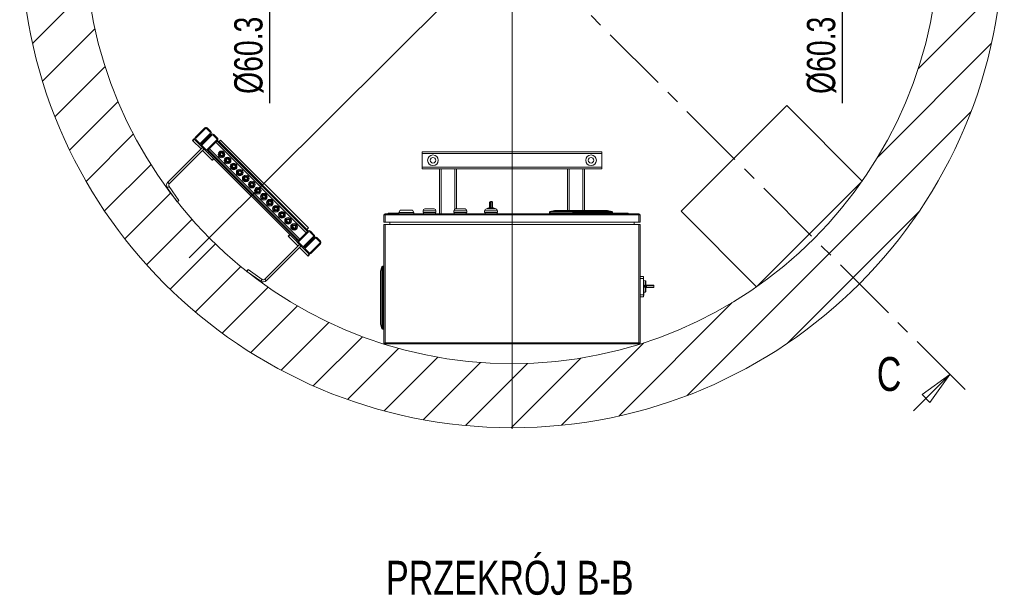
# Model space of a CAD drawing. Header units: millimetres. Extents: x 42 to 14105, y 484 to 9997.
# Tile 7 of 132: x 3441 to 5746, y 484 to 1831. Entities that reach past the tile are written whole.
import ezdxf

# ---------------------------------------------------------------- set-up
doc = ezdxf.new("R2010")
doc.units = ezdxf.units.MM
doc.header["$LTSCALE"] = 25
doc.header["$PDSIZE"] = -1
doc.linetypes.add('CENTER', pattern=[10.16, 6.35, -1.27, 1.27, -1.27])
doc.styles.add('SLDTEXTSTYLE0', font='TXT', dxfattribs={"width": 0.75})
doc.dimstyles.new('SLDDIMSTYLE3', dxfattribs={"dimtxt": 66.145833, "dimasz": 66.145833, "dimexe": 0, "dimexo": 0.0625, "dimgap": 16.536458, "dimtad": 1, "dimrnd": 1e-09, "dimzin": 12, "dimdsep": 46, "dimtxsty": 'SLDTEXTSTYLE0', "dimblk1": 'CLOSED', "dimblk2": 'CLOSED', "dimsah": 1, "dimcen": 0.09, "dimadec": 0, "dimazin": 3, "dimtfac": 1, "dimtmove": 0, "dimatfit": 0, "dimldrblk": 'CLOSED', "dimfxl": 1, "dimfrac": 2, "dimtolj": 1, "dimtzin": 12, "dimarcsym": 0})
doc.dimstyles.new('SLDDIMSTYLE4', dxfattribs={"dimtxt": 66.145833, "dimasz": 66.145833, "dimexe": 0, "dimexo": 0.0625, "dimgap": 16.536458, "dimtad": 1, "dimdec": 0, "dimrnd": 1e-09, "dimzin": 12, "dimdsep": 46, "dimtxsty": 'SLDTEXTSTYLE0', "dimblk1": 'NONE', "dimblk2": 'CLOSED', "dimsah": 1, "dimcen": 0, "dimadec": 0, "dimazin": 3, "dimtfac": 1, "dimtdec": 0, "dimtmove": 0, "dimatfit": 3, "dimldrblk": 'NONE', "dimfxl": 1, "dimfrac": 2, "dimtolj": 1, "dimtzin": 12, "dimarcsym": 0})

# ---------------------------------------------------------------- blocks, each defined once
blk = doc.blocks.new('_CLOSED')
at = {"color": 0, "linetype": 'ByBlock', "lineweight": -2}
for p, q in [((-1, 0.166667), (0, 0)), ((-1, 0.166667), (-1, -0.166667)), ((0, 0), (-1, -0.166667)), ((0, 0), (-1, 0))]:
    blk.add_line(p, q, dxfattribs=at)
blk = doc.blocks.new('_D_11')
at = {"color": 0, "linetype": 'Continuous', "lineweight": -2}
for p, q in [((4026.4, 2122.4), (4026.4, 2188.5)), ((4106.9, 2056.2), (4026.4, 2056.2)), ((4026.4, 2056.2), (4026.4, 1995.9)), ((4106.9, 1995.9), (4026.4, 1995.9)), ((4026.4, 1929.8), (4026.4, 1636.1))]:
    blk.add_line(p, q, dxfattribs=at)
at = {"layer": 'Defpoints', "color": 0}
for p in [(4106.9, 2056.2), (4026.4, 1995.9), (4106.9, 1995.9)]:
    blk.add_point(p, dxfattribs=at)
at = {"color": 0, "linetype": 'ByBlock', "lineweight": -2, "xscale": 66.14583333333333, "yscale": 66.14583333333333, "zscale": 66.14583333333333}
for p, rotation in [((4026.4, 2056.2), 270), ((4026.4, 1995.9), 90)]:
    blk.add_blockref('_CLOSED', p, dxfattribs=dict(at, rotation=rotation))
at = {"color": 0, "lineweight": 0, "insert": (3943.7, 1747.8), "char_height": 66.146, "attachment_point": 2, "rotation": 90, "style": 'SLDTEXTSTYLE0'}
blk.add_mtext('\\A1;%%c60.3', dxfattribs=at)
blk = doc.blocks.new('_D_12')
at = {"color": 0, "linetype": 'Continuous', "lineweight": -2}
for p, q in [((5367.1, 2122.4), (5367.1, 2188.5)), ((5435.9, 2056.2), (5367.1, 2056.2)), ((5367.1, 2056.2), (5367.1, 1995.9)), ((5435.9, 1995.9), (5367.1, 1995.9)), ((5367.1, 1929.8), (5367.1, 1636.1))]:
    blk.add_line(p, q, dxfattribs=at)
at = {"layer": 'Defpoints', "color": 0}
for p in [(5435.9, 2056.2), (5367.1, 1995.9), (5435.9, 1995.9)]:
    blk.add_point(p, dxfattribs=at)
at = {"color": 0, "linetype": 'ByBlock', "lineweight": -2, "xscale": 66.14583333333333, "yscale": 66.14583333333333, "zscale": 66.14583333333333}
for p, rotation in [((5367.1, 2056.2), 270), ((5367.1, 1995.9), 90)]:
    blk.add_blockref('_CLOSED', p, dxfattribs=dict(at, rotation=rotation))
at = {"color": 0, "lineweight": 0, "insert": (5284.4, 1747.8), "char_height": 66.146, "attachment_point": 2, "rotation": 90, "style": 'SLDTEXTSTYLE0'}
blk.add_mtext('\\A1;%%c60.3', dxfattribs=at)
blk = doc.blocks.new('_D_16')
at = {"color": 0, "linetype": 'Continuous', "lineweight": -2}
for p, q in [((5349.7, 2778), (5608.6, 3035.6)), ((3885, 1320.7), (5302.8, 2731.4)), ((3885, 1320.7), (3838.2, 1274.1))]:
    blk.add_line(p, q, dxfattribs=at)
at = {"layer": 'Defpoints', "color": 0}
for p in [(5302.8, 2731.4), (3885, 1320.7)]:
    blk.add_point(p, dxfattribs=at)
at = {"color": 0, "linetype": 'ByBlock', "lineweight": -2, "xscale": 66.14583333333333, "yscale": 66.14583333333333, "zscale": 66.14583333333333, "rotation": 224.8550751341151}
blk.add_blockref('_CLOSED', (5302.8, 2731.4), dxfattribs=at)
at = {"color": 0, "lineweight": 0, "insert": (5392, 2936.7), "char_height": 66.15, "attachment_point": 1, "rotation": 44.8551, "style": 'SLDTEXTSTYLE0'}
blk.add_mtext('\\A1;∅2000', dxfattribs=at)
blk = doc.blocks.new('_NONE')
blk = doc.blocks.new('SW_CENTERMARKSYMBOL_1')
at = {"color": 0, "linetype": 'Continuous', "lineweight": 0}
for p, q in [((0, 5), (0, 1152.5)), ((-5, 0), (-1152.5, 0)), ((0, 0), (-2.5, 0)), ((0, 0), (0, 2.5)), ((0, 0), (0, -2.5)), ((0, 0), (2.5, 0)), ((5, 0), (1152.5, 0)), ((0, -5), (0, -1152.5))]:
    blk.add_line(p, q, dxfattribs=at)

msp = doc.modelspace()

# ---------------------------------------------------------------- hatches: boundary and pattern name
at = {"linetype": 'Continuous', "lineweight": 0}
h = msp.add_hatch(dxfattribs=at)
h.set_pattern_fill('ANSI31', scale=25, style=0)
h.set_pattern_definition([(45, (-1110.94, 0), (-56.1266, 56.1266), [])])
edge = h.paths.add_edge_path(flags=0)
edge.add_arc((4593.938, 2026.056), 1150, 0, 360)
edge = h.paths.add_edge_path(flags=0)
edge.add_arc((4593.938, 2026.056), 1000, 0, 360)
h = msp.add_hatch(dxfattribs=at)
h.set_pattern_fill('ANSI32', scale=25, style=0)
edge = h.paths.add_edge_path(flags=0)
edge.add_line((4985.731, 1577.729), (4963.104, 1555.101))
edge.add_arc((4965.932, 1552.273), 4, 135, 225)
edge.add_line((4963.104, 1549.444), (4971.589, 1540.959))
edge.add_arc((4974.417, 1543.787), 4, 225, 315)
edge.add_line((4977.246, 1540.959), (4999.873, 1563.586))
edge.add_arc((4997.045, 1566.415), 4, 315, 405)
edge.add_line((4999.873, 1569.243), (4991.388, 1577.729))
edge.add_arc((4988.559, 1574.9), 4, 45, 135)
edge = h.paths.add_edge_path(flags=0)
edge.add_arc((4965.932, 1552.273), 2, 135, 225, ccw=False)
edge.add_line((4964.518, 1553.687), (4987.145, 1576.314))
edge.add_arc((4988.559, 1574.9), 2, 45, 135, ccw=False)
edge.add_line((4989.974, 1576.314), (4998.459, 1567.829))
edge.add_arc((4997.045, 1566.415), 2, -45, 45, ccw=False)
edge.add_line((4998.459, 1565.001), (4975.831, 1542.373))
edge.add_arc((4974.417, 1543.787), 2, 225, 315, ccw=False)
edge.add_line((4973.003, 1542.373), (4964.518, 1550.859))
h = msp.add_hatch(dxfattribs=at)
h.set_pattern_fill('ANSI32', scale=25, style=0)
edge = h.paths.add_edge_path(flags=0)
edge.add_line((5000.934, 1562.526), (4978.306, 1539.898))
edge.add_arc((4981.135, 1537.07), 4, 135, 225)
edge.add_line((4978.306, 1534.241), (4986.792, 1525.756))
edge.add_arc((4989.62, 1528.585), 4, 225, 315)
edge.add_line((4992.448, 1525.756), (5015.076, 1548.384))
edge.add_arc((5012.247, 1551.212), 4, 315, 405)
edge.add_line((5015.076, 1554.04), (5006.591, 1562.526))
edge.add_arc((5003.762, 1559.697), 4, 45, 135)
edge = h.paths.add_edge_path(flags=0)
edge.add_arc((4981.135, 1537.07), 2, 135, 225, ccw=False)
edge.add_line((4979.721, 1538.484), (5002.348, 1561.112))
edge.add_arc((5003.762, 1559.697), 2, 45, 135, ccw=False)
edge.add_line((5005.176, 1561.112), (5013.662, 1552.626))
edge.add_arc((5012.247, 1551.212), 2, -45, 45, ccw=False)
edge.add_line((5013.662, 1549.798), (4991.034, 1527.17))
edge.add_arc((4989.62, 1528.585), 2, 225, 315, ccw=False)
edge.add_line((4988.206, 1527.17), (4979.721, 1535.656))
h = msp.add_hatch(dxfattribs=at)
h.set_pattern_fill('ANSI32', scale=25, angle=90, style=0)
h.paths.add_polyline_path([(5014.015, 1547.323), (5226.147, 1335.191), (5227.561, 1336.605), (5015.429, 1548.737)], flags=0)
h = msp.add_hatch(dxfattribs=at)
h.set_pattern_fill('ANSI32', scale=25, angle=90, style=0)
h.paths.add_polyline_path([(5205.641, 1314.685), (4993.509, 1526.817), (4992.095, 1525.403), (5204.227, 1313.271)], flags=0)
h = msp.add_hatch(dxfattribs=at)
h.set_pattern_fill('ANSI32', scale=25, style=0)
edge = h.paths.add_edge_path(flags=0)
edge.add_line((5227.208, 1336.252), (5204.581, 1313.624))
edge.add_arc((5207.409, 1310.796), 4, 135, 225)
edge.add_line((5204.581, 1307.967), (5213.066, 1299.482))
edge.add_arc((5215.894, 1302.31), 4, 225, 315)
edge.add_line((5218.723, 1299.482), (5241.35, 1322.109))
edge.add_arc((5238.522, 1324.938), 4, 315, 405)
edge.add_line((5241.35, 1327.766), (5232.865, 1336.252))
edge.add_arc((5230.036, 1333.423), 4, 45, 135)
edge = h.paths.add_edge_path(flags=0)
edge.add_arc((5207.409, 1310.796), 2, 135, 225, ccw=False)
edge.add_line((5205.995, 1312.21), (5228.622, 1334.837))
edge.add_arc((5230.036, 1333.423), 2, 45, 135, ccw=False)
edge.add_line((5231.451, 1334.837), (5239.936, 1326.352))
edge.add_arc((5238.522, 1324.938), 2, -45, 45, ccw=False)
edge.add_line((5239.936, 1323.524), (5217.308, 1300.896))
edge.add_arc((5215.894, 1302.31), 2, 225, 315, ccw=False)
edge.add_line((5214.48, 1300.896), (5205.995, 1309.382))
h = msp.add_hatch(dxfattribs=at)
h.set_pattern_fill('ANSI32', scale=25, style=0)
edge = h.paths.add_edge_path(flags=0)
edge.add_line((5242.411, 1321.049), (5219.783, 1298.421))
edge.add_arc((5222.612, 1295.593), 4, 135, 225)
edge.add_line((5219.783, 1292.765), (5228.269, 1284.279))
edge.add_arc((5231.097, 1287.108), 4, 225, 315)
edge.add_line((5233.925, 1284.279), (5256.553, 1306.907))
edge.add_arc((5253.724, 1309.735), 4, 315, 405)
edge.add_line((5256.553, 1312.564), (5248.068, 1321.049))
edge.add_arc((5245.239, 1318.22), 4, 45, 135)
edge = h.paths.add_edge_path(flags=0)
edge.add_arc((5222.612, 1295.593), 2, 135, 225, ccw=False)
edge.add_line((5221.198, 1297.007), (5243.825, 1319.635))
edge.add_arc((5245.239, 1318.22), 2, 45, 135, ccw=False)
edge.add_line((5246.653, 1319.635), (5255.139, 1311.149))
edge.add_arc((5253.724, 1309.735), 2, -45, 45, ccw=False)
edge.add_line((5255.139, 1308.321), (5232.511, 1285.693))
edge.add_arc((5231.097, 1287.108), 2, 225, 315, ccw=False)
edge.add_line((5229.683, 1285.693), (5221.198, 1294.179))

# ---------------------------------------------------------------- linework, layer by layer
at = {"color": 7, "linetype": 'CENTER', "lineweight": 0}
msp.add_line((5654.598, 965.396), (3533.278, 3086.717), dxfattribs=at)
at = {"color": 7, "linetype": 'Continuous', "lineweight": 15}
for p, q in [((5237.1, 1630.382), (4989.612, 1382.894)), ((5413.877, 1453.605), (5237.1, 1630.382)), ((3874.788, 1577.729), (3852.161, 1555.101)), ((3876.202, 1576.314), (3853.575, 1553.687)), ((3887.516, 1567.829), (3879.031, 1576.314)), ((3888.93, 1569.243), (3880.445, 1577.729)), ((3845.797, 1548.737), (3849.332, 1552.273)), ((3846.504, 1548.03), (3845.797, 1548.737)), ((3850.039, 1551.566), (3846.504, 1548.03)), ((3865.949, 1528.585), (3846.504, 1548.03)), ((3849.332, 1552.273), (3850.039, 1551.566)), ((3852.161, 1549.444), (3850.039, 1551.566)), ((3852.161, 1549.444), (3860.646, 1540.959)), ((3853.575, 1550.859), (3862.06, 1542.373)), ((3864.889, 1542.373), (3887.516, 1565.001)), ((3866.303, 1540.959), (3888.93, 1563.586)), ((3889.991, 1562.526), (3867.363, 1539.898)), ((3891.405, 1561.112), (3868.778, 1538.484)), ((3880.091, 1527.17), (3902.719, 1549.798)), ((3881.506, 1525.756), (3904.133, 1548.384)), ((3902.719, 1552.626), (3894.233, 1561.112)), ((3904.133, 1554.04), (3895.648, 1562.526)), ((4112.447, 1332.433), (3900.315, 1544.565)), ((3903.072, 1547.323), (3904.487, 1548.737)), ((4115.204, 1335.191), (3903.072, 1547.323)), ((4116.619, 1336.605), (3904.487, 1548.737)), ((3907.669, 1545.555), (3908.093, 1545.979)), ((3908.093, 1545.979), (3911.558, 1549.444)), ((4113.861, 1340.211), (3908.093, 1545.979)), ((4117.326, 1343.676), (3911.558, 1549.444)), ((3869.485, 1532.12), (3788.167, 1450.803)), ((3873.02, 1528.585), (3791.703, 1447.267)), ((3867.363, 1534.241), (3860.646, 1540.959)), ((3867.363, 1534.241), (3875.849, 1525.756)), ((3868.778, 1535.656), (3877.263, 1527.17)), ((3891.759, 1502.775), (3869.485, 1525.049)), ((3881.859, 1519.746), (3875.849, 1525.756)), ((3882.566, 1526.817), (3881.152, 1525.403)), ((3881.152, 1525.403), (4093.284, 1313.271)), ((3881.859, 1519.746), (3884.334, 1522.221)), ((3882.566, 1526.817), (4094.698, 1314.685)), ((4097.456, 1317.443), (3885.324, 1529.575)), ((4383.938, 1518.117), (4383.938, 1522.117)), ((4383.938, 1522.117), (4803.938, 1522.117)), ((4803.938, 1522.117), (4803.938, 1518.117)), ((4087.627, 1313.978), (3881.859, 1519.746)), ((3891.759, 1502.775), (3895.294, 1506.311)), ((3892.466, 1502.068), (3891.759, 1502.775)), ((3896.001, 1505.604), (3892.466, 1502.068)), ((4383.938, 1518.117), (4383.938, 1486.117)), ((4803.938, 1518.117), (4383.938, 1518.117)), ((4803.938, 1518.117), (4803.938, 1486.117)), ((4383.938, 1486.117), (4803.938, 1486.117)), ((4383.938, 1482.117), (4383.938, 1486.117)), ((4423.938, 1482.117), (4383.938, 1482.117)), ((4423.938, 1377.117), (4423.938, 1482.117)), ((4423.938, 1482.117), (4427.938, 1482.117)), ((4427.938, 1482.117), (4459.938, 1482.117)), ((4459.938, 1482.117), (4463.938, 1482.117)), ((4723.938, 1482.117), (4463.938, 1482.117)), ((4463.938, 1482.117), (4463.938, 1388.117)), ((4723.938, 1384.688), (4723.938, 1482.117)), ((4723.938, 1482.117), (4727.938, 1482.117)), ((4759.938, 1482.117), (4727.938, 1482.117)), ((4759.938, 1482.117), (4763.938, 1482.117)), ((4803.938, 1482.117), (4763.938, 1482.117)), ((4763.938, 1482.117), (4763.938, 1384.688)), ((4803.938, 1486.117), (4803.938, 1482.117)), ((5166.389, 1206.118), (5413.877, 1453.605)), ((3791.143, 1440.864), (3787.047, 1437.996)), ((3809.993, 1405.226), (3787.047, 1437.996)), ((3788.167, 1450.803), (3791.703, 1447.267)), ((3814.088, 1408.094), (3791.143, 1440.864)), ((3809.993, 1405.226), (3814.088, 1408.094)), ((4328.938, 1380.117), (4331.825, 1385.117)), ((4331.825, 1385.117), (4361.051, 1385.117)), ((4361.051, 1385.117), (4363.938, 1380.117)), ((4385.938, 1384.117), (4385.938, 1380.117)), ((4389.938, 1388.117), (4411.938, 1388.117)), ((4415.938, 1380.117), (4415.938, 1384.117)), ((4457.938, 1384.117), (4457.938, 1380.117)), ((4461.938, 1388.117), (4483.938, 1388.117)), ((4487.938, 1380.117), (4487.938, 1384.117)), ((4529.938, 1384.117), (4529.938, 1380.117)), ((4533.938, 1388.117), (4555.938, 1388.117)), ((4541.438, 1403), (4541.438, 1403.57)), ((4541.438, 1391.081), (4541.438, 1403)), ((4541.438, 1388.864), (4541.438, 1391.081)), ((4546.438, 1405.57), (4543.438, 1405.57)), ((4546.438, 1405.05), (4543.438, 1405.05)), ((4543.438, 1405.05), (4543.438, 1391.054)), ((4543.438, 1391.054), (4543.438, 1390.054)), ((4546.438, 1391.054), (4543.438, 1391.054)), ((4546.438, 1391.054), (4546.438, 1405.05)), ((4546.438, 1390.054), (4546.438, 1391.054)), ((4548.438, 1403.57), (4548.438, 1403)), ((4548.438, 1403), (4548.438, 1391.081)), ((4548.438, 1391.081), (4548.438, 1388.864)), ((4559.938, 1380.117), (4559.938, 1384.117)), ((4683.05, 1381.986), (4693.134, 1384.688)), ((4693.522, 1384.688), (4683.438, 1381.986)), ((4693.134, 1384.688), (4693.522, 1384.688)), ((4693.522, 1384.688), (4817.353, 1384.688)), ((4827.438, 1381.986), (4817.353, 1384.688)), ((4817.353, 1384.688), (4817.742, 1384.688)), ((4817.742, 1384.688), (4827.826, 1381.986)), ((4293.938, 1357.117), (4293.938, 1374.117)), ((4293.938, 1374.117), (4296.938, 1374.117)), ((4296.938, 1377.117), (4890.938, 1377.117)), ((4296.938, 1377.117), (4296.938, 1374.117)), ((4296.938, 1374.117), (4296.938, 1357.117)), ((4890.938, 1374.117), (4296.938, 1374.117)), ((4303.938, 1377.117), (4303.938, 1378.117)), ((4328.938, 1378.117), (4303.938, 1378.117)), ((4304.938, 1378.217), (4304.938, 1378.117)), ((4304.938, 1378.217), (4328.938, 1378.217)), ((4309.188, 1378.227), (4309.188, 1378.217)), ((4309.188, 1378.227), (4309.389, 1378.227)), ((4309.389, 1378.227), (4309.389, 1378.217)), ((4309.389, 1378.227), (4328.938, 1378.227)), ((4316.605, 1378.367), (4316.605, 1378.227)), ((4317.028, 1378.367), (4316.605, 1378.367)), ((4317.15, 1378.367), (4317.15, 1378.227)), ((4317.85, 1378.367), (4317.15, 1378.367)), ((4317.85, 1378.367), (4317.85, 1378.227)), ((4318.368, 1378.367), (4317.85, 1378.367)), ((4318.368, 1378.367), (4318.368, 1378.227)), ((4319.65, 1378.367), (4319.65, 1378.227)), ((4319.923, 1378.367), (4319.65, 1378.367)), ((4319.923, 1378.367), (4319.923, 1378.227)), ((4321.18, 1378.367), (4319.923, 1378.367)), ((4321.18, 1378.367), (4321.18, 1378.227)), ((4321.743, 1378.367), (4321.18, 1378.367)), ((4321.743, 1378.367), (4321.743, 1378.227)), ((4323, 1378.367), (4321.743, 1378.367)), ((4323, 1378.367), (4323, 1378.227)), ((4323.16, 1378.367), (4323, 1378.367)), ((4323.16, 1378.367), (4323.16, 1378.227)), ((4323.273, 1378.367), (4323.16, 1378.367)), ((4324.021, 1378.367), (4323.273, 1378.367)), ((4323.273, 1378.367), (4323.273, 1378.227)), ((4324.021, 1378.367), (4324.021, 1378.227)), ((4324.939, 1378.367), (4324.021, 1378.367)), ((4325.516, 1378.367), (4324.939, 1378.367)), ((4324.939, 1378.367), (4324.939, 1378.227)), ((4325.516, 1378.367), (4325.516, 1378.227)), ((4325.644, 1378.367), (4325.644, 1378.227)), ((4325.868, 1378.367), (4325.868, 1378.227)), ((4326.045, 1378.367), (4325.868, 1378.367)), ((4326.045, 1378.367), (4326.045, 1378.227)), ((4326.696, 1378.367), (4326.045, 1378.367)), ((4326.696, 1378.367), (4326.696, 1378.227)), ((4327.279, 1378.367), (4326.696, 1378.367)), ((4327.279, 1378.367), (4327.279, 1378.227)), ((4327.862, 1378.367), (4327.279, 1378.367)), ((4327.862, 1378.367), (4327.862, 1378.227)), ((4328.512, 1378.367), (4327.862, 1378.367)), ((4328.512, 1378.367), (4328.512, 1378.227)), ((4328.721, 1378.367), (4328.512, 1378.367)), ((4328.721, 1378.367), (4328.721, 1378.227)), ((4328.938, 1378.367), (4328.721, 1378.367)), ((4363.938, 1380.117), (4328.938, 1380.117)), ((4328.938, 1380.117), (4328.938, 1377.117)), ((4363.938, 1380.117), (4363.938, 1377.117)), ((4385.938, 1380.117), (4415.938, 1380.117)), ((4386.938, 1380.117), (4386.938, 1377.117)), ((4414.938, 1377.117), (4414.938, 1380.117)), ((4457.938, 1380.117), (4487.938, 1380.117)), ((4458.938, 1380.117), (4458.938, 1377.117)), ((4486.938, 1377.117), (4486.938, 1380.117)), ((4529.938, 1380.117), (4559.938, 1380.117)), ((4530.938, 1380.117), (4530.938, 1377.117)), ((4558.938, 1377.117), (4558.938, 1380.117)), ((4681.938, 1380.537), (4683.438, 1380.537)), ((4681.938, 1377.617), (4681.938, 1380.537)), ((4681.938, 1377.617), (4735.938, 1377.617)), ((4681.938, 1377.117), (4681.938, 1377.617)), ((4683.438, 1381.986), (4683.438, 1380.537)), ((4683.438, 1381.986), (4827.438, 1381.986)), ((4683.438, 1380.537), (4683.438, 1377.617)), ((4827.438, 1380.537), (4683.438, 1380.537)), ((4735.938, 1377.617), (4683.438, 1377.617)), ((4735.938, 1377.117), (4735.938, 1378.617)), ((4779.256, 1378.617), (4735.938, 1378.617)), ((4738.957, 1378.717), (4738.957, 1378.617)), ((4738.957, 1378.717), (4743.863, 1378.717)), ((4743.863, 1378.617), (4743.863, 1378.717)), ((4743.863, 1378.717), (4744.84, 1378.717)), ((4747.293, 1378.717), (4744.84, 1378.717)), ((4744.84, 1378.717), (4744.84, 1378.617)), ((4747.293, 1378.717), (4747.293, 1378.617)), ((4749.301, 1378.717), (4747.293, 1378.717)), ((4749.301, 1378.717), (4749.301, 1378.617)), ((4749.301, 1378.717), (4749.364, 1378.717)), ((4749.364, 1378.617), (4749.364, 1378.717)), ((4750.896, 1378.717), (4750.896, 1378.617)), ((4756.842, 1378.717), (4750.896, 1378.717)), ((4756.842, 1378.717), (4756.842, 1378.617)), ((4756.842, 1378.717), (4758.619, 1378.717)), ((4758.619, 1378.717), (4758.619, 1378.617)), ((4759.605, 1378.717), (4758.619, 1378.717)), ((4759.605, 1378.717), (4759.605, 1378.617)), ((4759.605, 1378.717), (4759.668, 1378.717)), ((4759.668, 1378.617), (4759.668, 1378.717)), ((4760.707, 1378.717), (4760.707, 1378.617)), ((4766.654, 1378.717), (4760.707, 1378.717)), ((4766.654, 1378.717), (4766.654, 1378.617)), ((4766.654, 1378.717), (4768.431, 1378.717)), ((4768.431, 1378.717), (4768.431, 1378.617)), ((4769.417, 1378.717), (4768.431, 1378.717)), ((4769.417, 1378.717), (4769.417, 1378.617)), ((4769.417, 1378.717), (4769.479, 1378.717)), ((4769.479, 1378.617), (4769.479, 1378.717)), ((4771.569, 1378.717), (4771.569, 1378.617)), ((4771.569, 1378.717), (4773.409, 1378.717)), ((4773.409, 1378.717), (4773.409, 1378.617)), ((4776.958, 1378.717), (4773.409, 1378.717)), ((4776.958, 1378.717), (4776.958, 1378.617)), ((4776.958, 1378.717), (4778.735, 1378.717)), ((4778.735, 1378.717), (4778.735, 1378.617)), ((4780.999, 1378.717), (4778.735, 1378.717)), ((4779.256, 1377.117), (4779.256, 1378.617)), ((4853.719, 1378.617), (4779.256, 1378.617)), ((4780.999, 1378.717), (4780.999, 1378.617)), ((4781.38, 1378.717), (4781.38, 1378.617)), ((4781.38, 1378.717), (4783.22, 1378.717)), ((4783.22, 1378.717), (4783.22, 1378.617)), ((4786.767, 1378.717), (4783.22, 1378.717)), ((4786.767, 1378.717), (4786.767, 1378.617)), ((4789.833, 1378.717), (4786.767, 1378.717)), ((4789.833, 1378.717), (4789.833, 1378.617)), ((4794.105, 1378.717), (4789.833, 1378.717)), ((4794.105, 1378.717), (4794.105, 1378.617)), ((4795.058, 1378.717), (4794.105, 1378.717)), ((4795.058, 1378.717), (4795.058, 1378.617)), ((4796.097, 1378.717), (4796.097, 1378.617)), ((4796.097, 1378.717), (4796.337, 1378.717)), ((4806.249, 1378.717), (4796.337, 1378.717)), ((4796.337, 1378.717), (4796.337, 1378.617)), ((4806.249, 1378.717), (4806.249, 1378.617)), ((4806.249, 1378.717), (4809.21, 1378.717)), ((4809.21, 1378.717), (4809.21, 1378.617)), ((4810.853, 1378.717), (4809.21, 1378.717)), ((4810.853, 1378.717), (4810.853, 1378.617)), ((4810.853, 1378.717), (4810.958, 1378.717)), ((4810.958, 1378.617), (4810.958, 1378.717)), ((4811.298, 1378.717), (4810.958, 1378.717)), ((4811.298, 1378.717), (4811.298, 1378.617)), ((4811.298, 1378.717), (4811.667, 1378.717)), ((4811.667, 1378.717), (4811.667, 1378.617)), ((4811.667, 1378.717), (4813.748, 1378.717)), ((4813.748, 1378.717), (4813.748, 1378.617)), ((4816.814, 1378.717), (4813.748, 1378.717)), ((4816.814, 1378.717), (4816.814, 1378.617)), ((4820.465, 1378.717), (4816.814, 1378.717)), ((4820.465, 1378.717), (4820.465, 1378.617)), ((4820.465, 1378.717), (4820.528, 1378.717)), ((4820.528, 1378.617), (4820.528, 1378.717)), ((4821.687, 1378.717), (4821.687, 1378.617)), ((4821.687, 1378.717), (4824.753, 1378.717)), ((4824.753, 1378.717), (4824.753, 1378.617)), ((4830.777, 1378.717), (4824.753, 1378.717)), ((4827.438, 1380.537), (4827.438, 1381.986)), ((4827.438, 1380.537), (4828.938, 1380.537)), ((4828.938, 1380.537), (4828.938, 1378.717)), ((4830.777, 1378.717), (4830.777, 1378.617)), ((4830.777, 1378.717), (4833.739, 1378.717)), ((4833.739, 1378.717), (4833.739, 1378.617)), ((4834.146, 1378.717), (4833.739, 1378.717)), ((4834.146, 1378.717), (4834.146, 1378.617)), ((4834.146, 1378.717), (4834.251, 1378.717)), ((4834.251, 1378.617), (4834.251, 1378.717)), ((4835.594, 1378.717), (4834.251, 1378.717)), ((4835.594, 1378.717), (4835.594, 1378.617)), ((4836.416, 1378.717), (4835.594, 1378.717)), ((4836.416, 1378.717), (4836.416, 1378.617)), ((4837.125, 1378.717), (4837.125, 1378.617)), ((4837.125, 1378.717), (4840.191, 1378.717)), ((4840.191, 1378.717), (4840.191, 1378.617)), ((4846.107, 1378.717), (4840.191, 1378.717)), ((4846.107, 1378.717), (4846.107, 1378.617)), ((4846.107, 1378.717), (4849.069, 1378.717)), ((4849.069, 1378.717), (4849.069, 1378.617)), ((4850.54, 1378.717), (4849.069, 1378.717)), ((4850.54, 1378.717), (4850.54, 1378.617)), ((4851.253, 1378.717), (4850.54, 1378.717)), ((4851.253, 1378.717), (4851.253, 1378.617)), ((4851.253, 1378.717), (4854.215, 1378.717)), ((4853.719, 1377.117), (4853.719, 1378.617)), ((4853.719, 1378.617), (4860.827, 1378.617)), ((4854.215, 1378.717), (4854.215, 1378.617)), ((4857.878, 1378.717), (4854.215, 1378.717)), ((4857.878, 1378.717), (4857.878, 1378.617)), ((4860.827, 1377.117), (4860.827, 1378.617)), ((4865.938, 1378.617), (4860.827, 1378.617)), ((4865.938, 1377.117), (4865.938, 1378.617)), ((4890.938, 1377.117), (4890.938, 1374.117)), ((4890.938, 1357.117), (4890.938, 1374.117)), ((4893.938, 1374.117), (4890.938, 1374.117)), ((4893.938, 1374.117), (4893.938, 1357.117)), ((4989.612, 1382.894), (5166.389, 1206.118)), ((4113.437, 1339.787), (4113.861, 1340.211)), ((4113.861, 1340.211), (4117.326, 1343.676)), ((4296.938, 1357.117), (4293.938, 1357.117)), ((4293.938, 1072.117), (4293.938, 1352.117)), ((4293.938, 1352.117), (4296.938, 1352.117)), ((4296.938, 1357.117), (4890.938, 1357.117)), ((4296.938, 1352.117), (4296.938, 1075.117)), ((4296.938, 1352.117), (4890.938, 1352.117)), ((4307.938, 1357.117), (4307.938, 1352.117)), ((4879.938, 1357.117), (4879.938, 1352.117)), ((4893.938, 1357.117), (4890.938, 1357.117)), ((4890.938, 1075.117), (4890.938, 1352.117)), ((4890.938, 1352.117), (4893.938, 1352.117)), ((4893.938, 1352.117), (4893.938, 1075.117)), ((4069.95, 1324.584), (4073.485, 1328.12)), ((4070.657, 1323.877), (4069.95, 1324.584)), ((4074.192, 1327.413), (4070.657, 1323.877)), ((4092.931, 1301.603), (4070.657, 1323.877)), ((4087.627, 1313.978), (4090.102, 1316.453)), ((4093.638, 1307.967), (4087.627, 1313.978)), ((4093.284, 1313.271), (4094.698, 1314.685)), ((4116.265, 1336.252), (4093.638, 1313.624)), ((4117.679, 1334.837), (4095.052, 1312.21)), ((4106.366, 1300.896), (4128.993, 1323.524)), ((4107.78, 1299.482), (4130.407, 1322.109)), ((4131.468, 1321.049), (4108.84, 1298.421)), ((4132.882, 1319.635), (4110.255, 1297.007)), ((4115.204, 1335.191), (4116.619, 1336.605)), ((4128.993, 1326.352), (4120.508, 1334.837)), ((4130.407, 1327.766), (4121.922, 1336.252)), ((4144.196, 1311.149), (4135.71, 1319.635)), ((4145.61, 1312.564), (4137.125, 1321.049)), ((4015.149, 1223.822), (4096.466, 1305.139)), ((4018.684, 1220.286), (4100.002, 1301.603)), ((4093.638, 1307.967), (4102.123, 1299.482)), ((4095.052, 1309.382), (4103.537, 1300.896)), ((4115.911, 1278.622), (4096.466, 1298.068)), ((4108.84, 1292.765), (4102.123, 1299.482)), ((4108.84, 1292.765), (4117.326, 1284.279)), ((4110.255, 1294.179), (4118.74, 1285.693)), ((4121.568, 1285.693), (4144.196, 1308.321)), ((4122.983, 1284.279), (4145.61, 1306.907)), ((4115.911, 1278.622), (4119.447, 1282.158)), ((4116.619, 1277.915), (4115.911, 1278.622)), ((4120.154, 1281.451), (4116.619, 1277.915)), ((4119.447, 1282.158), (4117.326, 1284.279)), ((4119.447, 1282.158), (4120.154, 1281.451)), ((3973.108, 1242.111), (3975.976, 1246.207)), ((4008.745, 1223.261), (3975.976, 1246.207)), ((4286.367, 1242.921), (4289.069, 1253.005)), ((4289.069, 1252.617), (4286.367, 1242.533)), ((4290.518, 1252.617), (4289.069, 1252.617)), ((4289.069, 1108.617), (4289.069, 1252.617)), ((4290.518, 1252.617), (4290.518, 1254.117)), ((4290.518, 1254.117), (4293.438, 1254.117)), ((4293.438, 1252.617), (4290.518, 1252.617)), ((4290.518, 1252.617), (4290.518, 1108.617)), ((4293.938, 1254.117), (4293.438, 1254.117)), ((4293.438, 1107.117), (4293.438, 1254.117)), ((4293.438, 1252.617), (4293.438, 1108.617)), ((4005.877, 1219.166), (3973.108, 1242.111)), ((4008.745, 1223.261), (4005.877, 1219.166)), ((4018.684, 1220.286), (4015.149, 1223.822)), ((4286.367, 1242.533), (4286.367, 1242.921)), ((4286.367, 1118.702), (4286.367, 1242.533)), ((4893.938, 1230.117), (4901.938, 1230.117)), ((4893.938, 1225.117), (4901.938, 1225.117)), ((4901.938, 1225.117), (4901.938, 1230.117)), ((4901.938, 1187.117), (4901.938, 1225.117)), ((4906.025, 1220.044), (4901.938, 1220.402)), ((4902.438, 1210.541), (4901.938, 1210.541)), ((4902.438, 1210.225), (4901.938, 1210.225)), ((4902.438, 1208.981), (4901.938, 1208.981)), ((4902.438, 1208.644), (4901.938, 1208.644)), ((4902.438, 1208.21), (4901.938, 1208.21)), ((4902.438, 1207.046), (4901.938, 1207.046)), ((4902.438, 1205.878), (4901.938, 1205.878)), ((4906.025, 1205.108), (4901.938, 1204.902)), ((4902.438, 1204.456), (4901.938, 1204.456)), ((4902.438, 1204.14), (4901.938, 1204.14)), ((4902.438, 1210.225), (4902.438, 1210.541)), ((4902.438, 1208.981), (4902.438, 1210.225)), ((4902.438, 1208.644), (4902.438, 1208.981)), ((4906.025, 1208.695), (4902.438, 1208.876)), ((4902.438, 1204.14), (4902.438, 1204.456)), ((4906.025, 1207.313), (4906.025, 1208.695)), ((4906.025, 1205.108), (4906.025, 1206.49)), ((4907.158, 1209.875), (4906.894, 1209.514)), ((4906.938, 1209.474), (4906.894, 1209.514)), ((4906.894, 1204.289), (4906.938, 1204.329)), ((4907.158, 1203.928), (4906.894, 1204.289)), ((4906.938, 1219.048), (4906.938, 1210.652)), ((4906.938, 1208.649), (4906.938, 1208.885)), ((4906.938, 1208.649), (4906.938, 1207.469)), ((4906.938, 1207.469), (4906.938, 1206.902)), ((4906.938, 1206.902), (4906.938, 1206.334)), ((4906.938, 1206.334), (4906.938, 1205.154)), ((4906.938, 1204.918), (4906.938, 1205.154)), ((4906.938, 1203.152), (4906.938, 1194.755)), ((4907.903, 1209.652), (4907.903, 1208.652)), ((4907.903, 1209.652), (4908.67, 1209.652)), ((4907.938, 1209.652), (4907.903, 1209.652)), ((4908.67, 1208.652), (4907.903, 1208.652)), ((4907.903, 1204.152), (4907.903, 1205.152)), ((4907.903, 1205.152), (4908.67, 1205.152)), ((4908.67, 1204.152), (4907.903, 1204.152)), ((4907.903, 1204.152), (4907.938, 1204.152)), ((4908.67, 1209.652), (4908.67, 1208.652)), ((4908.67, 1209.652), (4924.938, 1209.652)), ((4908.67, 1205.152), (4908.67, 1208.652)), ((4909.17, 1208.652), (4908.67, 1208.652)), ((4908.67, 1204.152), (4908.67, 1205.152)), ((4909.17, 1205.152), (4908.67, 1205.152)), ((4924.938, 1204.152), (4908.67, 1204.152)), ((4909.17, 1208.652), (4909.17, 1205.152)), ((4925.938, 1208.652), (4909.17, 1208.652)), ((4909.17, 1205.152), (4925.938, 1205.152)), ((4925.938, 1205.152), (4925.938, 1208.652)), ((4893.938, 1187.117), (4901.938, 1187.117)), ((4893.938, 1182.117), (4901.938, 1182.117)), ((4901.938, 1193.402), (4906.025, 1193.759)), ((4902.438, 1191.794), (4901.938, 1191.794)), ((4902.438, 1190.134), (4901.938, 1190.134)), ((4902.438, 1189.7), (4901.938, 1189.7)), ((4902.438, 1189.502), (4901.938, 1189.502)), ((4902.438, 1188.338), (4901.938, 1188.338)), ((4902.438, 1187.171), (4901.938, 1187.171)), ((4901.938, 1182.117), (4901.938, 1187.117)), ((4902.438, 1186.442), (4901.938, 1186.442)), ((4902.438, 1185.274), (4901.938, 1185.274)), ((4902.438, 1190.134), (4902.438, 1191.794)), ((4902.438, 1189.677), (4902.438, 1189.7)), ((4902.438, 1188.04), (4902.438, 1188.163)), ((4286.367, 1118.702), (4289.069, 1108.617)), ((4286.367, 1118.313), (4286.367, 1118.702)), ((4289.069, 1108.229), (4286.367, 1118.313)), ((4289.069, 1108.617), (4290.518, 1108.617)), ((4290.518, 1108.617), (4293.438, 1108.617)), ((4290.518, 1107.117), (4290.518, 1108.617)), ((4293.438, 1107.117), (4290.518, 1107.117)), ((4293.938, 1107.117), (4293.438, 1107.117)), ((4296.938, 1075.117), (4293.938, 1072.117)), ((4890.938, 1072.117), (4293.938, 1072.117)), ((4296.938, 1075.117), (4890.938, 1075.117)), ((4890.938, 1072.117), (4890.938, 1075.117)), ((4893.938, 1075.117), (4890.938, 1075.117)), ((4893.938, 1072.117), (4890.938, 1072.117)), ((4893.938, 1075.117), (4893.938, 1072.117))]:
    msp.add_line(p, q, dxfattribs=at)
at = {"color": 8, "linetype": 'Continuous', "lineweight": 15}
for p, q in [((4427.938, 1482.117), (4427.938, 1377.117)), ((4459.938, 1387.581), (4459.938, 1482.117)), ((4727.938, 1482.117), (4727.938, 1384.688)), ((4759.938, 1384.688), (4759.938, 1482.117)), ((4415.938, 1384.117), (4385.938, 1384.117)), ((4487.938, 1384.117), (4457.938, 1384.117)), ((4559.938, 1384.117), (4529.938, 1384.117)), ((4543.438, 1405.57), (4543.438, 1405.05)), ((4546.438, 1405.05), (4546.438, 1405.57)), ((4827.438, 1378.717), (4827.438, 1380.537)), ((4902.438, 1207.313), (4906.025, 1207.313)), ((4906.025, 1206.49), (4902.438, 1206.49)), ((4906.025, 1210.379), (4906.025, 1220.044)), ((4906.025, 1193.759), (4906.025, 1203.424))]:
    msp.add_line(p, q, dxfattribs=at)
at = {"color": 7, "linetype": 'Continuous', "lineweight": 0}
msp.add_line((5533.93, 915.439), (5619.243, 1000.752), dxfattribs=at)
at = {"color": 7, "linetype": 'Continuous', "lineweight": 15, "flags": 128}
for points in [[(4908.67, 1209.652), (4908.767, 1209.632), (4908.861, 1209.575), (4908.948, 1209.483), (4909.023, 1209.359), (4909.086, 1209.207), (4909.132, 1209.034), (4909.16, 1208.847), (4909.17, 1208.652)], [(4909.17, 1205.152), (4909.16, 1204.956), (4909.132, 1204.769), (4909.086, 1204.596), (4909.023, 1204.444), (4908.948, 1204.32), (4908.861, 1204.228), (4908.767, 1204.171), (4908.67, 1204.152)]]:
    msp.add_lwpolyline(points, dxfattribs=at)
at = {"color": 7, "linetype": 'Continuous', "lineweight": 15}
for centre, radius in [((4593.938, 2026.056), 1150), ((4593.938, 2026.056), 1000), ((3914.032, 1515.857), 7.832), ((3914.032, 1515.857), 5.533), ((3914.032, 1515.857), 4.934), ((3914.032, 1515.857), 3.402), ((3928.175, 1501.715), 7.832), ((3928.175, 1501.715), 5.533), ((3928.175, 1501.715), 4.934), ((3928.175, 1501.715), 3.402), ((4408.938, 1502.117), 12.5), ((4408.938, 1502.117), 6.5), ((4778.938, 1502.117), 12.5), ((4778.938, 1502.117), 6.5), ((3942.317, 1487.572), 7.832), ((3942.317, 1487.572), 5.533), ((3942.317, 1487.572), 4.934), ((3942.317, 1487.572), 3.402), ((3956.459, 1473.43), 7.832), ((3956.459, 1473.43), 5.533), ((3956.459, 1473.43), 4.934), ((3956.459, 1473.43), 3.402), ((3970.601, 1459.288), 7.832), ((3970.601, 1459.288), 5.533), ((3970.601, 1459.288), 4.934), ((3970.601, 1459.288), 3.402), ((3984.743, 1445.146), 7.832), ((3984.743, 1445.146), 5.533), ((3984.743, 1445.146), 4.934), ((3984.743, 1445.146), 3.402), ((3998.885, 1431.004), 7.832), ((3998.885, 1431.004), 5.533), ((3998.885, 1431.004), 4.934), ((3998.885, 1431.004), 3.402), ((4013.027, 1416.862), 7.832), ((4013.027, 1416.862), 5.533), ((4013.027, 1416.862), 4.934), ((4013.027, 1416.862), 3.402), ((4027.17, 1402.72), 7.832), ((4027.17, 1402.72), 5.533), ((4027.17, 1402.72), 4.934), ((4027.17, 1402.72), 3.402), ((4041.312, 1388.577), 7.832), ((4041.312, 1388.577), 5.533), ((4041.312, 1388.577), 4.934), ((4041.312, 1388.577), 3.402), ((4055.454, 1374.435), 7.832), ((4055.454, 1374.435), 5.533), ((4055.454, 1374.435), 4.934), ((4055.454, 1374.435), 3.402), ((4069.596, 1360.293), 7.832), ((4069.596, 1360.293), 5.533), ((4069.596, 1360.293), 4.934), ((4069.596, 1360.293), 3.402), ((4083.738, 1346.151), 7.832), ((4083.738, 1346.151), 5.533), ((4083.738, 1346.151), 4.934), ((4083.738, 1346.151), 3.402)]:
    msp.add_circle(centre, radius, dxfattribs=at)
for centre, radius, start, end in [((3877.616, 1574.9), 4, 45, 135), ((3877.616, 1574.9), 2, 45, 135), ((3886.102, 1566.415), 2, 315, 45), ((3886.102, 1566.415), 4, 315, 45), ((3854.989, 1552.273), 4, 135, 225), ((3854.989, 1552.273), 2, 135, 225), ((3892.819, 1559.697), 4, 45, 135), ((3892.819, 1559.697), 2, 45, 135), ((3901.305, 1551.212), 2, 315, 45), ((3901.305, 1551.212), 4, 315, 45), ((3863.474, 1543.787), 4, 225, 315), ((3863.474, 1543.787), 2, 225, 315), ((3870.192, 1537.07), 4, 135, 225), ((3870.192, 1537.07), 2, 135, 225), ((3878.677, 1528.585), 4, 225, 315), ((3878.677, 1528.585), 2, 225, 315), ((3914.74, 1516.564), 3.402, 143.451135, 306.548869), ((3928.882, 1502.422), 3.402, 143.450589, 306.549416), ((3943.024, 1488.28), 3.402, 143.451346, 306.548661), ((3957.166, 1474.137), 3.402, 143.450556, 306.54945), ((3971.308, 1459.995), 3.402, 143.450883, 306.549117), ((3795.239, 1443.732), 10, 135, 215), ((3795.239, 1443.732), 5, 135, 215), ((3985.45, 1445.853), 3.402, 143.450883, 306.549117), ((3999.592, 1431.711), 3.402, 143.450497, 306.549496), ((4013.735, 1417.569), 3.402, 143.451282, 306.548712), ((4027.877, 1403.427), 3.402, 143.450533, 306.549461), ((4042.019, 1389.285), 3.402, 143.45055, 306.549444), ((4389.938, 1384.117), 4, 90, 180), ((4411.938, 1384.117), 4, 0, 90), ((4461.938, 1384.117), 4, 90, 180), ((4483.938, 1384.117), 4, 0, 90), ((4533.938, 1384.117), 4, 90, 180), ((4544.049, 1371.728), 19.258, 97.79415, 121.672643), ((4543.438, 1403.57), 2, 90, 180), ((4546.438, 1403.57), 2, 0, 90), ((4545.826, 1371.728), 19.258, 58.327357, 82.20585), ((4555.938, 1384.117), 4, 0, 90), ((4056.161, 1375.142), 3.402, 143.450251, 306.549738), ((4070.303, 1361), 3.402, 143.450883, 306.549117), ((4296.938, 1374.117), 3, 90, 180), ((4683.438, 1380.537), 1.5, 105, 180), ((4683.244, 1381.241), 0.77, 75.400957, 104.599043), ((4827.632, 1381.241), 0.77, 75.400957, 104.599043), ((4827.438, 1380.537), 1.5, 0, 75), ((4890.938, 1374.117), 3, 0, 90), ((4084.445, 1346.858), 3.402, 143.450883, 306.549117), ((4119.093, 1333.423), 4, 45, 135), ((4119.093, 1333.423), 2, 45, 135), ((4127.579, 1324.938), 2, 315, 45), ((4127.579, 1324.938), 4, 315, 45), ((4134.296, 1318.22), 4, 45, 135), ((4134.296, 1318.22), 2, 45, 135), ((4096.466, 1310.796), 4, 135, 225), ((4096.466, 1310.796), 2, 135, 225), ((4104.951, 1302.31), 4, 225, 315), ((4104.951, 1302.31), 2, 225, 315), ((4111.669, 1295.593), 4, 135, 225), ((4111.669, 1295.593), 2, 135, 225), ((4142.782, 1309.735), 2, 315, 45), ((4142.782, 1309.735), 4, 315, 45), ((4120.154, 1287.108), 4, 225, 315), ((4120.154, 1287.108), 2, 225, 315), ((4289.814, 1252.811), 0.77, 165.400957, 194.599043), ((4290.518, 1252.617), 1.5, 90, 165), ((4011.613, 1227.357), 5, 235, 315), ((4011.613, 1227.357), 10, 235, 315), ((4905.938, 1219.048), 1, 0, 85), ((4903.613, 1206.902), 2.447, 350.310994, 9.689006), ((4907.857, 1210.633), 1.031, 186.123184, 227.290445), ((4907.857, 1203.17), 1.031, 132.709555, 173.876816), ((4907.938, 1210.652), 1, 180, 270), ((4907.938, 1203.152), 1, 90, 180), ((4924.938, 1208.652), 1, 0, 90), ((4924.938, 1205.152), 1, 270, 0), ((4905.938, 1194.755), 1, 275, 0), ((4289.814, 1108.423), 0.77, 165.400957, 194.599043), ((4290.518, 1108.617), 1.5, 195, 270), ((4890.938, 1075.117), 3, 270, 0)]:
    msp.add_arc(centre, radius, start, end, dxfattribs=at)
for start_param, end_param in [(0, 1.48352986), (4.79965544, 6.28318531)]:
    msp.add_ellipse((4905.938, 1206.902), major_axis=(1, 0), ratio=0.41335228, start_param=start_param, end_param=end_param, dxfattribs=at)
for points, knots in [([(4543.438, 1405.05), (4543.282, 1405.039), (4542.904, 1405.013), (4542.342, 1404.764), (4541.842, 1404.309), (4541.518, 1403.709), (4541.439, 1403.247), (4541.438, 1403.01), (4541.438, 1403)], [0, 0, 0, 0, 0.14692383, 0.35661555, 0.56618014, 0.77615113, 0.98964418, 1, 1, 1, 1]), ([(4541.438, 1403), (4541.46, 1403.234), (4541.503, 1403.705), (4541.855, 1404.328), (4542.373, 1404.785), (4542.932, 1405.018), (4543.296, 1405.041), (4543.438, 1405.05)], [0, 0, 0, 0, 0.221116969, 0.442574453, 0.65644296, 0.866500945, 1, 1, 1, 1]), ([(4541.438, 1391.081), (4541.453, 1391.065), (4541.486, 1391.03), (4541.785, 1391.02), (4542.283, 1391.034), (4542.863, 1391.05), (4543.262, 1391.053), (4543.438, 1391.054)], [0, 0, 0, 0, 0.18128418, 0.40873001, 0.62382737, 0.83413038, 1, 1, 1, 1]), ([(4543.438, 1391.054), (4543.215, 1391.052), (4542.769, 1391.049), (4542.175, 1391.03), (4541.726, 1391.02), (4541.476, 1391.034), (4541.449, 1391.066), (4541.438, 1391.081)], [0, 0, 0, 0, 0.20967427, 0.41935345, 0.62891862, 0.83948731, 1, 1, 1, 1]), ([(4543.438, 1390.054), (4543.389, 1390.095), (4543.306, 1390.166), (4543.158, 1390.214), (4543.027, 1390.207), (4542.888, 1390.147), (4542.716, 1389.992), (4542.436, 1389.502), (4542.296, 1388.836), (4542.247, 1388.292), (4542.232, 1388.117)], [0, 0, 0, 0, 0.06870083, 0.11671674, 0.16500179, 0.20875182, 0.28003784, 0.41245194, 0.81054464, 1, 1, 1, 1]), ([(4546.438, 1390.054), (4546.424, 1390.04), (4546.223, 1389.847), (4545.875, 1389.538), (4545.378, 1389.24), (4544.928, 1389.15), (4544.454, 1389.253), (4543.949, 1389.577), (4543.617, 1389.887), (4543.438, 1390.054)], [0, 0, 0, 0, 0.016831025, 0.23595641, 0.393580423, 0.500074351, 0.614726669, 0.792942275, 1, 1, 1, 1]), ([(4548.438, 1403), (4548.424, 1403.183), (4548.393, 1403.607), (4548.106, 1404.215), (4547.613, 1404.712), (4547.029, 1405.001), (4546.622, 1405.035), (4546.438, 1405.05)], [0, 0, 0, 0, 0.17274719, 0.40077123, 0.61617547, 0.82655645, 1, 1, 1, 1]), ([(4546.438, 1405.05), (4546.661, 1405.028), (4547.106, 1404.984), (4547.7, 1404.644), (4548.149, 1404.142), (4548.4, 1403.563), (4548.426, 1403.17), (4548.438, 1403)], [0, 0, 0, 0, 0.20967427, 0.41935345, 0.62891862, 0.83948731, 1, 1, 1, 1]), ([(4546.438, 1391.054), (4546.587, 1391.053), (4546.959, 1391.051), (4547.517, 1391.036), (4548.022, 1391.021), (4548.351, 1391.027), (4548.436, 1391.056), (4548.438, 1391.079), (4548.438, 1391.081)], [0, 0, 0, 0, 0.14093589, 0.35062235, 0.56018355, 0.77010765, 0.98341841, 1, 1, 1, 1]), ([(4548.438, 1391.081), (4548.416, 1391.062), (4548.372, 1391.026), (4548.02, 1391.021), (4547.502, 1391.036), (4546.943, 1391.051), (4546.579, 1391.053), (4546.438, 1391.054)], [0, 0, 0, 0, 0.22111697, 0.44257445, 0.65644296, 0.86650095, 1, 1, 1, 1]), ([(4547.644, 1388.117), (4547.612, 1388.425), (4547.549, 1389.044), (4547.348, 1389.734), (4547.073, 1390.08), (4546.932, 1390.178), (4546.796, 1390.216), (4546.66, 1390.202), (4546.537, 1390.142), (4546.468, 1390.081), (4546.438, 1390.054)], [0, 0, 0, 0, 0.33419193, 0.67136037, 0.7497846, 0.80924992, 0.85490661, 0.9006835, 0.95602187, 1, 1, 1, 1]), ([(4319.65, 1378.367), (4319.613, 1378.367), (4319.537, 1378.367), (4318.884, 1378.367), (4318.32, 1378.367), (4317.975, 1378.367)], [0, 0, 0, 0, 0.27908669, 0.55962213, 1, 1, 1, 1]), ([(4902.438, 1207.046), (4902.438, 1207.183), (4902.438, 1207.457), (4902.438, 1207.798), (4902.438, 1208.141), (4902.438, 1208.181), (4902.438, 1208.21)], [0, 0, 0, 0, 0.18668942, 0.37355479, 0.56069851, 1, 1, 1, 1]), ([(4902.438, 1205.878), (4902.438, 1205.888), (4902.438, 1205.908), (4902.438, 1206.143), (4902.438, 1206.55), (4902.438, 1206.881), (4902.438, 1207.046)], [0, 0, 0, 0, 0.281124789, 0.560996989, 0.780648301, 1, 1, 1, 1]), ([(4906.025, 1210.379), (4906.03, 1210.379), (4906.141, 1210.373), (4906.367, 1210.365), (4906.551, 1210.404), (4906.713, 1210.46), (4906.774, 1210.492), (4906.832, 1210.523)], [0, 0, 0, 0, 0.01333816, 0.31170853, 0.63454612, 0.64838478, 1, 1, 1, 1]), ([(4906.354, 1210.085), (4906.352, 1210.087), (4906.237, 1210.176), (4906.129, 1210.276), (4906.026, 1210.378), (4906.025, 1210.379)], [0, 0, 0, 0, 0.01611574, 0.98574792, 1, 1, 1, 1]), ([(4906.025, 1208.695), (4906.115, 1208.68), (4906.294, 1208.651), (4906.551, 1208.478), (4906.781, 1208.188), (4906.917, 1207.826), (4906.932, 1207.57), (4906.938, 1207.469)], [0, 0, 0, 0, 0.16181806, 0.32302924, 0.54041843, 0.81908534, 1, 1, 1, 1]), ([(4906.938, 1206.334), (4906.922, 1206.165), (4906.893, 1205.854), (4906.691, 1205.478), (4906.447, 1205.241), (4906.217, 1205.13), (4906.077, 1205.114), (4906.025, 1205.108)], [0, 0, 0, 0, 0.30295831, 0.55453312, 0.74684626, 0.906601, 1, 1, 1, 1]), ([(4906.025, 1203.424), (4906.026, 1203.425), (4906.129, 1203.527), (4906.237, 1203.627), (4906.352, 1203.716), (4906.354, 1203.718)], [0, 0, 0, 0, 0.01425208, 0.98388426, 1, 1, 1, 1]), ([(4906.832, 1203.28), (4906.773, 1203.312), (4906.67, 1203.367), (4906.477, 1203.415), (4906.273, 1203.435), (4906.137, 1203.429), (4906.025, 1203.424)], [0, 0, 0, 0, 0.35134376, 0.6189856, 0.68876594, 1, 1, 1, 1]), ([(4906.894, 1209.514), (4906.742, 1209.698), (4906.574, 1209.901), (4906.373, 1210.069), (4906.354, 1210.085)], [0, 0, 0, 0, 0.90705704, 1, 1, 1, 1]), ([(4906.354, 1210.085), (4906.55, 1210.047), (4906.845, 1209.99), (4907.079, 1209.904), (4907.158, 1209.875)], [0, 0, 0, 0, 0.66413681, 1, 1, 1, 1]), ([(4906.354, 1203.718), (4906.37, 1203.731), (4906.572, 1203.898), (4906.739, 1204.101), (4906.894, 1204.289)], [0, 0, 0, 0, 0.078358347, 1, 1, 1, 1]), ([(4907.158, 1203.928), (4906.99, 1203.867), (4906.747, 1203.78), (4906.446, 1203.732), (4906.354, 1203.718)], [0, 0, 0, 0, 0.69234365, 1, 1, 1, 1]), ([(4906.832, 1210.523), (4906.848, 1210.532), (4906.915, 1210.571), (4906.928, 1210.617), (4906.938, 1210.652)], [0, 0, 0, 0, 0.24241887, 1, 1, 1, 1]), ([(4906.938, 1203.152), (4906.928, 1203.186), (4906.915, 1203.232), (4906.848, 1203.271), (4906.832, 1203.28)], [0, 0, 0, 0, 0.75758113, 1, 1, 1, 1]), ([(4906.938, 1208.885), (4906.938, 1209.056), (4906.938, 1209.26), (4906.938, 1209.445), (4906.938, 1209.474)], [0, 0, 0, 0, 0.83866093, 1, 1, 1, 1]), ([(4907.903, 1208.652), (4907.659, 1208.674), (4907.324, 1208.704), (4907.021, 1208.846), (4906.938, 1208.885)], [0, 0, 0, 0, 0.72434492, 1, 1, 1, 1]), ([(4906.938, 1204.918), (4907.021, 1204.957), (4907.324, 1205.099), (4907.659, 1205.129), (4907.903, 1205.152)], [0, 0, 0, 0, 0.27565508, 1, 1, 1, 1]), ([(4906.938, 1204.329), (4906.938, 1204.358), (4906.938, 1204.543), (4906.938, 1204.747), (4906.938, 1204.918)], [0, 0, 0, 0, 0.16133907, 1, 1, 1, 1]), ([(4907.158, 1209.875), (4907.294, 1209.804), (4907.52, 1209.687), (4907.794, 1209.662), (4907.903, 1209.652)], [0, 0, 0, 0, 0.60604591, 1, 1, 1, 1]), ([(4907.903, 1204.152), (4907.768, 1204.136), (4907.493, 1204.104), (4907.271, 1203.987), (4907.158, 1203.928)], [0, 0, 0, 0, 0.49065447, 1, 1, 1, 1]), ([(4901.938, 1186.442), (4901.938, 1186.58), (4901.938, 1186.855), (4901.938, 1187.066), (4901.938, 1187.171)], [0, 0, 0, 0, 0.50370985, 1, 1, 1, 1]), ([(4902.438, 1188.338), (4902.438, 1188.475), (4902.438, 1188.749), (4902.438, 1189.09), (4902.438, 1189.433), (4902.438, 1189.474), (4902.438, 1189.502)], [0, 0, 0, 0, 0.18668942, 0.37355479, 0.56069851, 1, 1, 1, 1]), ([(4902.438, 1187.171), (4902.438, 1187.181), (4902.438, 1187.2), (4902.438, 1187.435), (4902.438, 1187.842), (4902.438, 1188.173), (4902.438, 1188.338)], [0, 0, 0, 0, 0.28112479, 0.56099699, 0.7806483, 1, 1, 1, 1]), ([(4902.438, 1186.442), (4902.438, 1186.58), (4902.438, 1186.855), (4902.438, 1187.066), (4902.438, 1187.171)], [0, 0, 0, 0, 0.50370985, 1, 1, 1, 1]), ([(4902.438, 1185.274), (4902.438, 1185.284), (4902.438, 1185.304), (4902.438, 1185.539), (4902.438, 1185.946), (4902.438, 1186.276), (4902.438, 1186.442)], [0, 0, 0, 0, 0.28112479, 0.56099699, 0.7806483, 1, 1, 1, 1])]:
    msp.add_open_spline(points, degree=3, knots=knots, dxfattribs=at)

# ---------------------------------------------------------------- block references
at = {"color": 7, "linetype": 'Continuous', "lineweight": 0}
msp.add_blockref('SW_CENTERMARKSYMBOL_1', (4593.938, 2026.056), dxfattribs=at)
at = {"color": 7, "linetype": 'Continuous', "lineweight": 0, "xscale": 79.375, "yscale": 79.375, "rotation": 45.00000000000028}
msp.add_blockref('_CLOSED', (5619.243, 1000.752), dxfattribs=at)

# ---------------------------------------------------------------- texts
at = {"color": 7, "linetype": 'Continuous', "insert": (5447.901, 1041.535), "char_height": 79.375, "attachment_point": 1, "style": 'SLDTEXTSTYLE0'}
msp.add_mtext('C', dxfattribs=at)
at = {"color": 7, "linetype": 'Continuous', "lineweight": 0, "insert": (4588.775, 564.626), "char_height": 79.375, "attachment_point": 2, "style": 'SLDTEXTSTYLE0'}
msp.add_mtext('PRZEKRÓJ B-B', dxfattribs=at)

# ---------------------------------------------------------------- dimensions: what is measured, and where the dimension line sits
at = {"color": 7, "linetype": 'Continuous', "lineweight": 0}
dim = msp.add_diameter_dim_2p(p1=(3885.045, 1320.74), p2=(5302.831, 2731.372), dimstyle='SLDDIMSTYLE4', dxfattribs=at)
dim.commit()
dim.dimension.update_dxf_attribs({"geometry": '_D_16', "text_midpoint": (5523.587, 2951.015), "dimtype": 163})
for base, p1, p2, picture, middle in [((4026.401, 1995.906), (4106.938, 2056.206), (4106.938, 1995.906), '_D_11', (4026.401, 1747.757)), ((5367.07, 1995.906), (5435.938, 2056.206), (5435.938, 1995.906), '_D_12', (5367.07, 1747.757))]:
    dim = msp.add_linear_dim(base=base, p1=p1, p2=p2, angle=90, text='%%c<>', dimstyle='SLDDIMSTYLE3', dxfattribs=at)
    dim.commit()
    dim.dimension.update_dxf_attribs({"geometry": picture, "text_midpoint": middle, "dimtype": 160})

doc.saveas('drawing.dxf')
